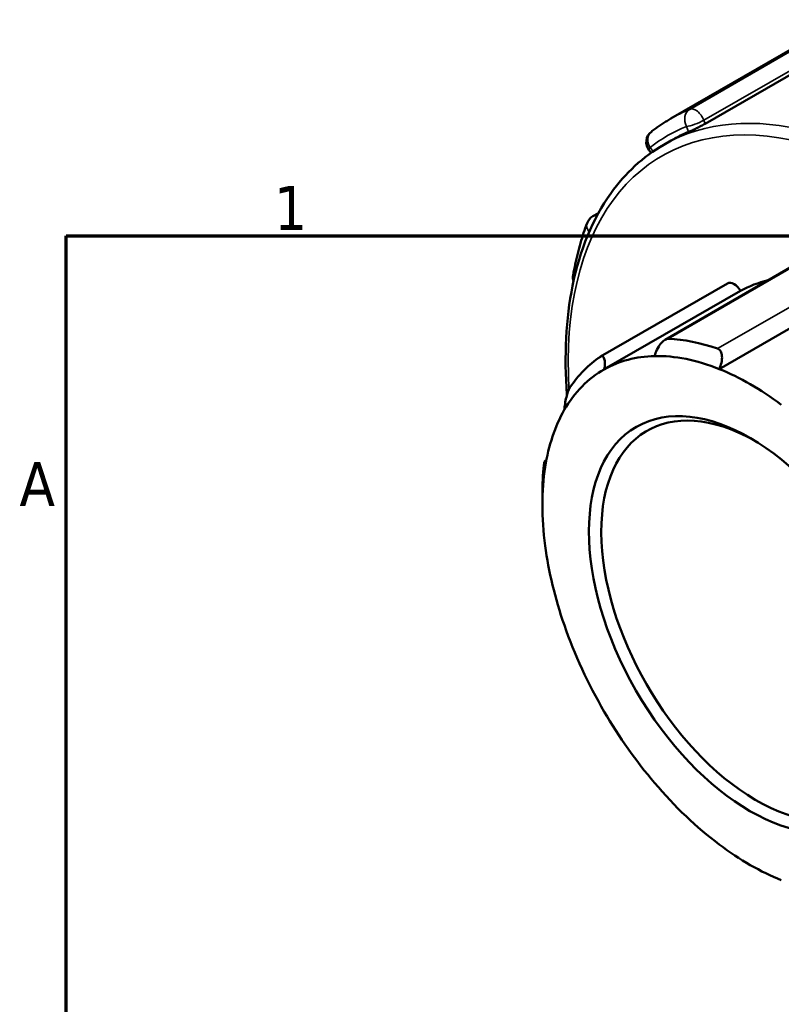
# Model space of a CAD drawing. Header units: millimetres. Extents: x 0 to 903, y -223 to 643.
# Tile 5 of 10: x 17 to 69, y 521 to 589. Entities that reach past the tile are written whole.
import ezdxf

# ---------------------------------------------------------------- set-up
doc = ezdxf.new("R2010")
doc.units = ezdxf.units.MM
for name, color, linetype, lineweight in [('Border (ANSI)', 7, 'Continuous', 70), ('Visible (ANSI)', 7, 'Continuous', 50), ('Visible Narrow (ANSI)', 7, 'Continuous', 35)]:
    doc.layers.add(name, color=color, linetype=linetype, lineweight=lineweight)
doc.styles.add('Note Text (ANSI)', font='tahoma.ttf')

# ---------------------------------------------------------------- blocks, each defined once
blk = doc.blocks.new('Borders Default Border')
at = {"layer": 'Border (ANSI)', "flags": 128}
blk.add_lwpolyline([(20, 20), (20, 574), (821, 574), (821, 20), (20, 20)], dxfattribs=at)
at = {"layer": 'Border (ANSI)', "char_height": 3.048, "attachment_point": 7, "style": 'Note Text (ANSI)'}
for s, insert in [('1', (34.354, 574.4)), ('A', (16.779, 555.351))]:
    blk.add_mtext(s, dxfattribs=dict(at, insert=insert))

msp = doc.modelspace()

# ---------------------------------------------------------------- linework, layer by layer
at = {"layer": 'Visible (ANSI)'}
for p, q in [((61.734, 582.094), (73.593, 588.923)), ((64.108, 581.744), (73.541, 587.177)), ((61.245, 580.289), (61.75, 580.58)), ((60.243, 579.906), (60.38, 579.736)), ((56.355, 575.353), (56.74, 575.574)), ((70.141, 571.905), (61.342, 566.838)), ((56.889, 565.673), (65.651, 570.719)), ((57.148, 564.792), (66.552, 570.207)), ((65.079, 564.813), (74.484, 570.229)), ((53.029, 558.439), (53.144, 558.505)), ((52.871, 555.437), (52.871, 556.177))]:
    msp.add_line(p, q, dxfattribs=at)
for centre, start, end in [((60.952, 580.476), 127.84511, 218.80817), ((56.809, 574.566), 119.93599, 159.62548), ((55.891, 571.134), 169.96437, 196.92972)]:
    msp.add_arc(centre, 0.909, start, end, dxfattribs=at)
for centre, major_axis, start_param, end_param in [((77.559, 553.127), (-15.809, 27.453), 6.209325, 6.283185), ((66.105, 569.932), (-0.453, 0.787), 4.729446, 6.283185), ((76.626, 552.589), (-10.128, 17.587), 6.105402, 6.277853), ((67.864, 547.543), (-10.581, 18.375), 5.694314, 5.933446), ((67.864, 547.543), (-10.581, 18.375), 0.039447, 0.278579), ((67.221, 547.173), (-10.128, 17.587), 5.978226, 6.277853), ((67.221, 547.173), (-10.128, 17.587), 5.649534, 5.978226), ((67.221, 547.173), (-10.128, 17.587), 6.277853, 6.606544), ((67.221, 547.173), (10.128, -17.587), 2.208315, 2.507942), ((67.65, 547.42), (7.558, -13.125), 2.37399, 7.050788), ((67.221, 547.173), (-10.128, 17.587), 0.323359, 0.622986), ((67.221, 547.173), (-10.128, 17.587), 0.622986, 0.951678), ((67.864, 547.543), (10.581, -18.375), 3.809359, 3.928925), ((67.221, 547.173), (-10.128, 17.587), 0.951678, 1.251305), ((67.221, 547.173), (-10.128, 17.587), 1.251305, 1.579996), ((67.221, 547.173), (-10.128, 17.587), 1.579996, 1.879623), ((67.221, 547.173), (-10.128, 17.587), 1.879623, 2.208315), ((67.221, 547.173), (-10.128, 17.587), 2.208315, 2.507942)]:
    msp.add_ellipse(centre, major_axis=major_axis, ratio=0.578093, start_param=start_param, end_param=end_param, dxfattribs=at)
msp.add_ellipse((67.221, 547.173), major_axis=(7.86, -13.65), ratio=0.578093, dxfattribs=at)
for points, knots in [([(60.394, 581.194), (60.479, 581.26), (60.566, 581.325), (60.739, 581.453), (60.827, 581.515), (61.004, 581.638), (61.094, 581.698), (61.274, 581.815), (61.365, 581.873), (61.548, 581.985), (61.641, 582.04), (61.734, 582.094)], [5.41958202, 5.41958202, 5.41958202, 5.41958202, 5.43560979, 5.43560979, 5.45163755, 5.45163755, 5.46766532, 5.46766532, 5.48369309, 5.48369309, 5.49972085, 5.49972085, 5.49972085, 5.49972085]), ([(64.108, 581.744), (64.027, 581.698), (63.928, 581.644), (63.719, 581.534), (63.609, 581.478), (63.405, 581.379), (63.299, 581.329), (63.109, 581.242), (63.026, 581.205), (62.964, 581.18)], [0, 0, 0, 0, 0.0341944, 0.0341944, 0.0683888, 0.0683888, 0.1031804, 0.1031804, 0.137972, 0.137972, 0.137972, 0.137972]), ([(54.571, 563.042), (54.365, 565.731), (54.493, 568.272), (55.455, 573.018), (56.344, 575.184), (58.594, 578.337), (59.827, 579.473), (61.245, 580.289)], [4.6198785, 4.6198785, 4.6198785, 4.6198785, 4.9192709, 4.9192709, 5.2415147, 5.2415147, 5.4997209, 5.4997209, 5.4997209, 5.4997209]), ([(54.996, 571.293), (55.041, 571.547), (55.09, 571.798), (55.195, 572.294), (55.252, 572.54), (55.372, 573.025), (55.436, 573.265), (55.572, 573.737), (55.644, 573.971), (55.795, 574.431), (55.874, 574.658), (55.957, 574.882)], [4.8959832, 4.8959832, 4.8959832, 4.8959832, 4.9272653, 4.9272653, 4.9585473, 4.9585473, 4.9898294, 4.9898294, 5.0211114, 5.0211114, 5.0523935, 5.0523935, 5.0523935, 5.0523935]), ([(60.613, 565.707), (60.655, 565.846), (60.712, 565.995), (60.854, 566.289), (60.941, 566.433), (61.11, 566.65), (61.201, 566.743), (61.339, 566.839), (61.386, 566.864), (61.477, 566.896), (61.522, 566.904), (61.563, 566.902)], [0.3267442, 0.3267442, 0.3267442, 0.3267442, 0.3709068, 0.3709068, 0.4179336, 0.4179336, 0.456584, 0.456584, 0.4759093, 0.4759093, 0.4952345, 0.4952345, 0.4952345, 0.4952345]), ([(64.965, 566.221), (65.009, 566.205), (65.051, 566.181), (65.123, 566.116), (65.155, 566.075), (65.231, 565.936), (65.259, 565.82), (65.278, 565.565), (65.264, 565.406), (65.194, 565.098), (65.141, 564.948), (65.079, 564.813)], [0.1713545, 0.1713545, 0.1713545, 0.1713545, 0.1906797, 0.1906797, 0.210005, 0.210005, 0.2486554, 0.2486554, 0.2956822, 0.2956822, 0.3398448, 0.3398448, 0.3398448, 0.3398448]), ([(56.872, 565.663), (56.903, 565.683), (56.933, 565.696), (56.989, 565.702), (57.015, 565.697), (57.085, 565.656), (57.12, 565.596), (57.169, 565.437), (57.183, 565.32), (57.182, 565.063), (57.169, 564.925), (57.148, 564.792)], [0.1713545, 0.1713545, 0.1713545, 0.1713545, 0.1906797, 0.1906797, 0.210005, 0.210005, 0.2486554, 0.2486554, 0.2956822, 0.2956822, 0.3398448, 0.3398448, 0.3398448, 0.3398448]), ([(54.388, 561.989), (54.396, 562.11), (54.412, 562.25), (54.457, 562.552), (54.489, 562.715), (54.556, 562.992), (54.594, 563.126), (54.657, 563.302), (54.68, 563.357), (54.725, 563.453), (54.747, 563.494), (54.769, 563.528)], [0.3267442, 0.3267442, 0.3267442, 0.3267442, 0.3709068, 0.3709068, 0.4179336, 0.4179336, 0.456584, 0.456584, 0.4759093, 0.4759093, 0.4952345, 0.4952345, 0.4952345, 0.4952345]), ([(52.978, 558.184), (52.983, 558.233), (52.989, 558.276), (53, 558.348), (53.006, 558.376), (53.022, 558.438), (53.032, 558.447), (53.048, 558.418), (53.055, 558.37), (53.063, 558.228), (53.065, 558.138), (53.064, 558.041)], [0.1713545, 0.1713545, 0.1713545, 0.1713545, 0.1906797, 0.1906797, 0.210005, 0.210005, 0.2486554, 0.2486554, 0.2956822, 0.2956822, 0.3398448, 0.3398448, 0.3398448, 0.3398448])]:
    msp.add_open_spline(points, degree=3, knots=knots, dxfattribs=at)
at = {"layer": 'Visible Narrow (ANSI)'}
for p, q in [((73.118, 588.539), (63.041, 582.736)), ((64.015, 581.982), (73.449, 587.414)), ((64.108, 581.744), (64.015, 581.982)), ((62.816, 581.561), (62.964, 581.18)), ((60.525, 579.837), (60.309, 580.106)), ((61.563, 566.902), (70.325, 571.948)), ((73.727, 571.266), (64.965, 566.221))]:
    msp.add_line(p, q, dxfattribs=at)
for centre, major_axis, ratio, start_param, end_param in [((77.054, 552.836), (15.809, -27.453), 0.578093, 0, 3.141593), ((78.202, 553.497), (-16.468, 28.597), 0.578093, 6.206914, 6.283185), ((63.459, 581.931), (-0.346, 0.84), 0.813599, 0.10714, 1.677936), ((63.459, 581.931), (-0.453, 0.787), 0.578093, 4.452523, 6.206914), ((63.459, 581.931), (-0.847, -0.329), 0.209664, 0.632588, 2.203385), ((76.626, 552.589), (-15.507, 26.928), 0.578093, 2.268969, 7.14117), ((60.952, 580.476), (-0.558, 0.718), 0.813352, 0, 1.45828), ((77.559, 553.127), (-16.015, 27.81), 0.578093, 6.206914, 6.363324), ((60.952, 580.476), (-0.708, -0.57), 0.212712, 5.650103, 6.283185), ((56.809, 574.566), (-0.453, 0.787), 0.578093, 5.773685, 6.283185), ((56.809, 574.566), (-0.852, 0.316), 0.735684, 0, 0.906257), ((55.891, 571.134), (-0.895, 0.158), 0.671723, 0, 0.483787)]:
    msp.add_ellipse(centre, major_axis=major_axis, ratio=ratio, start_param=start_param, end_param=end_param, dxfattribs=at)

# ---------------------------------------------------------------- block references
msp.add_blockref('Borders Default Border', (0, 0))

doc.saveas('drawing.dxf')
